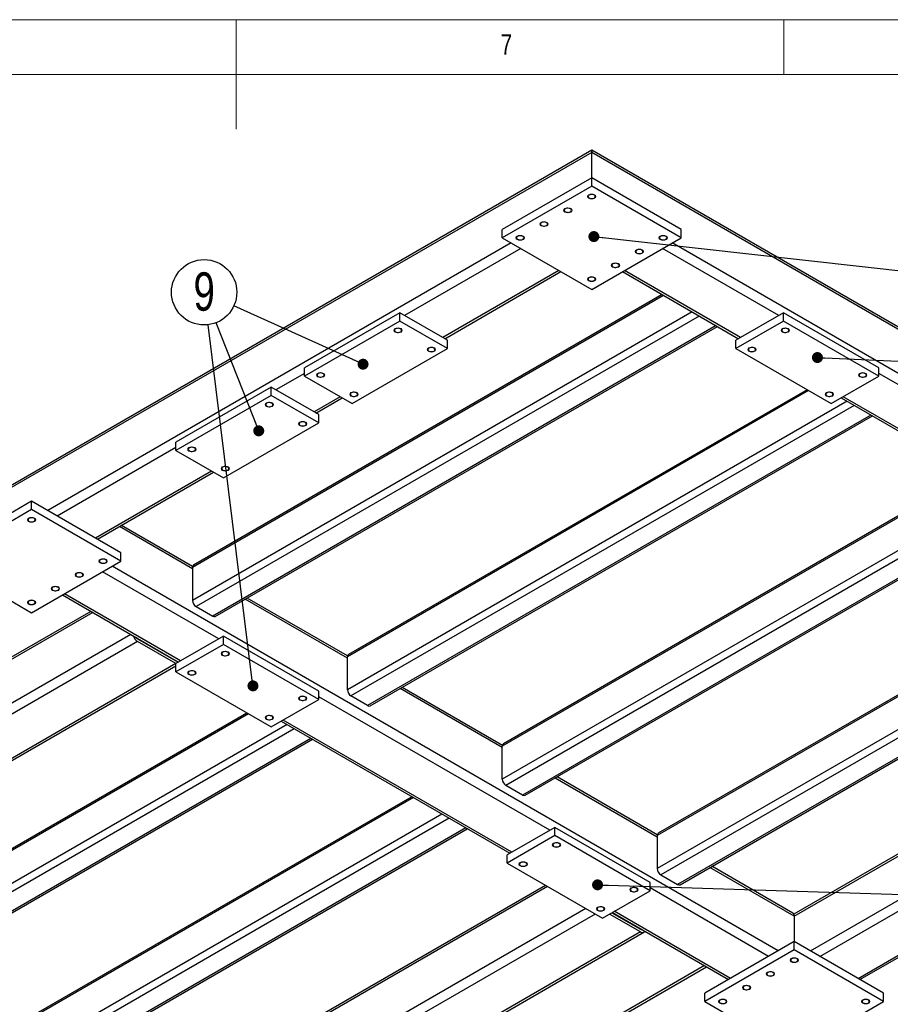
# Model space of a CAD drawing. Header units: millimetres. Extents: x 5 to 589, y 5 to 415.
# Tile 13 of 15: x 277 to 357, y 325 to 415. Entities that reach past the tile are written whole.
import ezdxf

# ---------------------------------------------------------------- set-up
doc = ezdxf.new("R2010")
doc.units = ezdxf.units.MM
doc.layers.add('NOTES', color=6, linetype='Continuous')
doc.layers.add('TRAIT-FINS', color=9, linetype='Continuous')
doc.layers.add('TRAIT-FORT', color=4, linetype='Continuous', lineweight=25)
doc.styles.add('SLDTEXTSTYLE0', font='TXT', dxfattribs={"width": 0.75})
doc.dimstyles.new('SLDDIMSTYLE5', dxfattribs={"dimtxt": 0.18, "dimasz": 1, "dimexe": 0, "dimexo": 0.0625, "dimgap": 0, "dimtad": 0, "dimtih": 1, "dimtoh": 1, "dimdec": 0, "dimrnd": 1e-09, "dimzin": 0, "dimdsep": 46, "dimtxsty": 'Standard', "dimblk1": 'DOT', "dimblk2": 'DOT', "dimsah": 1, "dimcen": 0.09, "dimadec": 0, "dimazin": 0, "dimtfac": 1, "dimtdec": 0, "dimtofl": 0, "dimtmove": 0, "dimatfit": 3, "dimldrblk": 'DOT', "dimfxl": 1, "dimfrac": 2, "dimtolj": 1, "dimtzin": 0, "dimarcsym": 0})

# ---------------------------------------------------------------- blocks, each defined once
blk = doc.blocks.new('_Dot')
at = {"color": 0, "linetype": 'ByBlock', "lineweight": -2}
blk.add_line((-0.5, 0), (-1, 0), dxfattribs=at)
at = {"color": 0, "linetype": 'ByBlock', "const_width": 0.5}
blk.add_lwpolyline([(-0.25, 0, 1), (0.25, 0, 1)], format="xyb", close=True, dxfattribs=at)
blk = doc.blocks.new('SW_NOTE_17')
at = {"layer": 'NOTES', "color": 0}
blk.add_circle((-1.093, 2.775), 2.983, dxfattribs=at)
at = {"layer": 'NOTES', "color": 0, "insert": (-1.089, 4.594), "char_height": 3.5, "attachment_point": 2, "style": 'SLDTEXTSTYLE0'}
blk.add_mtext('9', dxfattribs=at)

msp = doc.modelspace()

# ---------------------------------------------------------------- linework, layer by layer
at = {"lineweight": 18}
for p, q in [((589, 415), (5, 415)), ((297, 415), (297, 405)), ((347, 410), (347, 415)), ((584, 410), (10, 410))]:
    msp.add_line(p, q, dxfattribs=at)
at = {"layer": 'TRAIT-FINS', "lineweight": 18, "flags": 128}
for points in [[(329.1947, 398.6997), (329.1114, 398.7718), (329.0821, 398.8567), (329.1114, 398.9417), (329.1947, 399.0137), (329.3195, 399.0619), (329.4667, 399.0788), (329.6139, 399.0619), (329.7387, 399.0137), (329.822, 398.9417), (329.8513, 398.8567), (329.822, 398.7718), (329.7387, 398.6997), (329.6139, 398.6516), (329.4667, 398.6347), (329.3195, 398.6516), (329.1947, 398.6997)], [(327.019, 397.4437), (326.9357, 397.5157), (326.9064, 397.6007), (326.9357, 397.6857), (327.019, 397.7577), (327.1438, 397.8058), (327.291, 397.8227), (327.4382, 397.8058), (327.563, 397.7577), (327.6463, 397.6857), (327.6756, 397.6007), (327.6463, 397.5157), (327.563, 397.4437), (327.4382, 397.3956), (327.291, 397.3787), (327.1438, 397.3956), (327.019, 397.4437)], [(324.8433, 396.1877), (324.7599, 396.2597), (324.7307, 396.3447), (324.7599, 396.4297), (324.8433, 396.5017), (324.9681, 396.5498), (325.1153, 396.5667), (325.2625, 396.5498), (325.3872, 396.5017), (325.4706, 396.4297), (325.4999, 396.3447), (325.4706, 396.2597), (325.3872, 396.1877), (325.2625, 396.1396), (325.1153, 396.1227), (324.9681, 396.1396), (324.8433, 396.1877)], [(322.6676, 394.9317), (322.5842, 395.0037), (322.555, 395.0887), (322.5842, 395.1737), (322.6676, 395.2457), (322.7924, 395.2938), (322.9396, 395.3107), (323.0868, 395.2938), (323.2115, 395.2457), (323.2949, 395.1737), (323.3242, 395.0887), (323.2949, 395.0037), (323.2115, 394.9317), (323.0868, 394.8836), (322.9396, 394.8667), (322.7924, 394.8836), (322.6676, 394.9317)], [(335.7219, 394.9317), (335.6385, 395.0037), (335.6092, 395.0887), (335.6385, 395.1737), (335.7219, 395.2457), (335.8467, 395.2938), (335.9938, 395.3107), (336.141, 395.2938), (336.2658, 395.2457), (336.3492, 395.1737), (336.3785, 395.0887), (336.3492, 395.0037), (336.2658, 394.9317), (336.141, 394.8836), (335.9938, 394.8667), (335.8467, 394.8836), (335.7219, 394.9317)], [(333.5462, 393.6757), (333.4628, 393.7477), (333.4335, 393.8327), (333.4628, 393.9176), (333.5462, 393.9897), (333.6709, 394.0378), (333.8181, 394.0547), (333.9653, 394.0378), (334.0901, 393.9897), (334.1735, 393.9176), (334.2027, 393.8327), (334.1735, 393.7477), (334.0901, 393.6757), (333.9653, 393.6275), (333.8181, 393.6106), (333.6709, 393.6275), (333.5462, 393.6757)], [(331.3705, 392.4197), (331.2871, 392.4917), (331.2578, 392.5767), (331.2871, 392.6616), (331.3705, 392.7337), (331.4952, 392.7818), (331.6424, 392.7987), (331.7896, 392.7818), (331.9144, 392.7337), (331.9978, 392.6616), (332.027, 392.5767), (331.9978, 392.4917), (331.9144, 392.4197), (331.7896, 392.3715), (331.6424, 392.3546), (331.4952, 392.3715), (331.3705, 392.4197)], [(329.1947, 391.1636), (329.1114, 391.2357), (329.0821, 391.3207), (329.1114, 391.4056), (329.1947, 391.4777), (329.3195, 391.5258), (329.4667, 391.5427), (329.6139, 391.5258), (329.7387, 391.4777), (329.822, 391.4056), (329.8513, 391.3207), (329.822, 391.2357), (329.7387, 391.1636), (329.6139, 391.1155), (329.4667, 391.0986), (329.3195, 391.1155), (329.1947, 391.1636)], [(311.5171, 386.485), (311.4337, 386.557), (311.4044, 386.642), (311.4337, 386.727), (311.5171, 386.799), (311.6419, 386.8471), (311.789, 386.864), (311.9362, 386.8471), (312.061, 386.799), (312.1444, 386.727), (312.1737, 386.642), (312.1444, 386.557), (312.061, 386.485), (311.9362, 386.4369), (311.789, 386.42), (311.6419, 386.4369), (311.5171, 386.485)], [(346.8724, 386.485), (346.789, 386.557), (346.7598, 386.642), (346.789, 386.727), (346.8724, 386.799), (346.9972, 386.8471), (347.1444, 386.864), (347.2916, 386.8471), (347.4163, 386.799), (347.4997, 386.727), (347.529, 386.642), (347.4997, 386.557), (347.4163, 386.485), (347.2916, 386.4369), (347.1444, 386.42), (346.9972, 386.4369), (346.8724, 386.485)], [(314.5631, 384.7266), (314.4797, 384.7986), (314.4504, 384.8836), (314.4797, 384.9686), (314.5631, 385.0406), (314.6879, 385.0887), (314.835, 385.1056), (314.9822, 385.0887), (315.107, 385.0406), (315.1904, 384.9686), (315.2197, 384.8836), (315.1904, 384.7986), (315.107, 384.7266), (314.9822, 384.6785), (314.835, 384.6616), (314.6879, 384.6785), (314.5631, 384.7266)], [(343.8264, 384.7266), (343.743, 384.7986), (343.7138, 384.8836), (343.743, 384.9686), (343.8264, 385.0406), (343.9512, 385.0887), (344.0984, 385.1056), (344.2456, 385.0887), (344.3703, 385.0406), (344.4537, 384.9686), (344.483, 384.8836), (344.4537, 384.7986), (344.3703, 384.7266), (344.2456, 384.6785), (344.0984, 384.6616), (343.9512, 384.6785), (343.8264, 384.7266)], [(304.446, 382.403), (304.3626, 382.475), (304.3334, 382.56), (304.3626, 382.6449), (304.446, 382.717), (304.5708, 382.7651), (304.718, 382.782), (304.8652, 382.7651), (304.9899, 382.717), (305.0733, 382.6449), (305.1026, 382.56), (305.0733, 382.475), (304.9899, 382.403), (304.8652, 382.3548), (304.718, 382.3379), (304.5708, 382.3548), (304.446, 382.403)], [(353.9435, 382.403), (353.8601, 382.475), (353.8308, 382.56), (353.8601, 382.6449), (353.9435, 382.717), (354.0683, 382.7651), (354.2154, 382.782), (354.3626, 382.7651), (354.4874, 382.717), (354.5708, 382.6449), (354.6001, 382.56), (354.5708, 382.475), (354.4874, 382.403), (354.3626, 382.3548), (354.2154, 382.3379), (354.0683, 382.3548), (353.9435, 382.403)], [(307.492, 380.6445), (307.4086, 380.7166), (307.3794, 380.8015), (307.4086, 380.8865), (307.492, 380.9585), (307.6168, 381.0067), (307.764, 381.0236), (307.9112, 381.0067), (308.0359, 380.9585), (308.1193, 380.8865), (308.1486, 380.8015), (308.1193, 380.7166), (308.0359, 380.6445), (307.9112, 380.5964), (307.764, 380.5795), (307.6168, 380.5964), (307.492, 380.6445)], [(350.8975, 380.6445), (350.8141, 380.7166), (350.7848, 380.8015), (350.8141, 380.8865), (350.8975, 380.9585), (351.0223, 381.0067), (351.1694, 381.0236), (351.3166, 381.0067), (351.4414, 380.9585), (351.5248, 380.8865), (351.5541, 380.8015), (351.5248, 380.7166), (351.4414, 380.6445), (351.3166, 380.5964), (351.1694, 380.5795), (351.0223, 380.5964), (350.8975, 380.6445)], [(299.7682, 379.7025), (299.6848, 379.7746), (299.6556, 379.8595), (299.6848, 379.9445), (299.7682, 380.0165), (299.893, 380.0647), (300.0402, 380.0816), (300.1874, 380.0647), (300.3122, 380.0165), (300.3955, 379.9445), (300.4248, 379.8595), (300.3955, 379.7746), (300.3122, 379.7025), (300.1874, 379.6544), (300.0402, 379.6375), (299.893, 379.6544), (299.7682, 379.7025)], [(302.8142, 377.9441), (302.7308, 378.0162), (302.7016, 378.1011), (302.7308, 378.1861), (302.8142, 378.2581), (302.939, 378.3063), (303.0862, 378.3232), (303.2334, 378.3063), (303.3582, 378.2581), (303.4415, 378.1861), (303.4708, 378.1011), (303.4415, 378.0162), (303.3582, 377.9441), (303.2334, 377.896), (303.0862, 377.8791), (302.939, 377.896), (302.8142, 377.9441)], [(292.6972, 375.6205), (292.6138, 375.6925), (292.5845, 375.7775), (292.6138, 375.8625), (292.6972, 375.9345), (292.8219, 375.9826), (292.9691, 375.9995), (293.1163, 375.9826), (293.2411, 375.9345), (293.3245, 375.8625), (293.3537, 375.7775), (293.3245, 375.6925), (293.2411, 375.6205), (293.1163, 375.5724), (292.9691, 375.5555), (292.8219, 375.5724), (292.6972, 375.6205)], [(295.7432, 373.8621), (295.6598, 373.9341), (295.6305, 374.0191), (295.6598, 374.104), (295.7432, 374.1761), (295.8679, 374.2242), (296.0151, 374.2411), (296.1623, 374.2242), (296.2871, 374.1761), (296.3705, 374.104), (296.3997, 374.0191), (296.3705, 373.9341), (296.2871, 373.8621), (296.1623, 373.8139), (296.0151, 373.797), (295.8679, 373.8139), (295.7432, 373.8621)], [(278.0655, 369.1834), (277.9821, 369.2555), (277.9528, 369.3404), (277.9821, 369.4254), (278.0655, 369.4974), (278.1903, 369.5456), (278.3374, 369.5625), (278.4846, 369.5456), (278.6094, 369.4974), (278.6928, 369.4254), (278.7221, 369.3404), (278.6928, 369.2555), (278.6094, 369.1834), (278.4846, 369.1353), (278.3374, 369.1184), (278.1903, 369.1353), (278.0655, 369.1834)], [(284.5926, 365.4154), (284.5092, 365.4874), (284.48, 365.5724), (284.5092, 365.6574), (284.5926, 365.7294), (284.7174, 365.7775), (284.8646, 365.7944), (285.0118, 365.7775), (285.1366, 365.7294), (285.2199, 365.6574), (285.2492, 365.5724), (285.2199, 365.4874), (285.1366, 365.4154), (285.0118, 365.3673), (284.8646, 365.3504), (284.7174, 365.3673), (284.5926, 365.4154)], [(282.4169, 364.1594), (282.3335, 364.2314), (282.3043, 364.3164), (282.3335, 364.4014), (282.4169, 364.4734), (282.5417, 364.5215), (282.6889, 364.5384), (282.8361, 364.5215), (282.9608, 364.4734), (283.0442, 364.4014), (283.0735, 364.3164), (283.0442, 364.2314), (282.9608, 364.1594), (282.8361, 364.1112), (282.6889, 364.0943), (282.5417, 364.1112), (282.4169, 364.1594)], [(280.2412, 362.9034), (280.1578, 362.9754), (280.1285, 363.0604), (280.1578, 363.1453), (280.2412, 363.2174), (280.366, 363.2655), (280.5132, 363.2824), (280.6603, 363.2655), (280.7851, 363.2174), (280.8685, 363.1453), (280.8978, 363.0604), (280.8685, 362.9754), (280.7851, 362.9034), (280.6603, 362.8552), (280.5132, 362.8383), (280.366, 362.8552), (280.2412, 362.9034)], [(278.0655, 361.6474), (277.9821, 361.7194), (277.9528, 361.8044), (277.9821, 361.8893), (278.0655, 361.9614), (278.1903, 362.0095), (278.3374, 362.0264), (278.4846, 362.0095), (278.6094, 361.9614), (278.6928, 361.8893), (278.7221, 361.8044), (278.6928, 361.7194), (278.6094, 361.6474), (278.4846, 361.5992), (278.3374, 361.5823), (278.1903, 361.5992), (278.0655, 361.6474)], [(295.7432, 356.9687), (295.6598, 357.0407), (295.6305, 357.1257), (295.6598, 357.2107), (295.7432, 357.2827), (295.8679, 357.3308), (296.0151, 357.3477), (296.1623, 357.3308), (296.2871, 357.2827), (296.3705, 357.2107), (296.3997, 357.1257), (296.3705, 357.0407), (296.2871, 356.9687), (296.1623, 356.9206), (296.0151, 356.9037), (295.8679, 356.9206), (295.7432, 356.9687)], [(292.6972, 355.2103), (292.6138, 355.2823), (292.5845, 355.3673), (292.6138, 355.4523), (292.6972, 355.5243), (292.8219, 355.5724), (292.9691, 355.5893), (293.1163, 355.5724), (293.2411, 355.5243), (293.3245, 355.4523), (293.3537, 355.3673), (293.3245, 355.2823), (293.2411, 355.2103), (293.1163, 355.1622), (292.9691, 355.1453), (292.8219, 355.1622), (292.6972, 355.2103)], [(302.8142, 352.8867), (302.7308, 352.9587), (302.7016, 353.0437), (302.7308, 353.1286), (302.8142, 353.2007), (302.939, 353.2488), (303.0862, 353.2657), (303.2334, 353.2488), (303.3582, 353.2007), (303.4415, 353.1286), (303.4708, 353.0437), (303.4415, 352.9587), (303.3582, 352.8867), (303.2334, 352.8385), (303.0862, 352.8216), (302.939, 352.8385), (302.8142, 352.8867)], [(299.7682, 351.1283), (299.6848, 351.2003), (299.6556, 351.2853), (299.6848, 351.3702), (299.7682, 351.4423), (299.893, 351.4904), (300.0402, 351.5073), (300.1874, 351.4904), (300.3122, 351.4423), (300.3955, 351.3702), (300.4248, 351.2853), (300.3955, 351.2003), (300.3122, 351.1283), (300.1874, 351.0801), (300.0402, 351.0632), (299.893, 351.0801), (299.7682, 351.1283)], [(325.9856, 339.5101), (325.9022, 339.5822), (325.8729, 339.6671), (325.9022, 339.7521), (325.9856, 339.8241), (326.1103, 339.8723), (326.2575, 339.8892), (326.4047, 339.8723), (326.5295, 339.8241), (326.6129, 339.7521), (326.6421, 339.6671), (326.6129, 339.5822), (326.5295, 339.5101), (326.4047, 339.462), (326.2575, 339.4451), (326.1103, 339.462), (325.9856, 339.5101)], [(322.9396, 337.7517), (322.8562, 337.8238), (322.8269, 337.9087), (322.8562, 337.9937), (322.9396, 338.0657), (323.0643, 338.1139), (323.2115, 338.1308), (323.3587, 338.1139), (323.4835, 338.0657), (323.5669, 337.9937), (323.5961, 337.9087), (323.5669, 337.8238), (323.4835, 337.7517), (323.3587, 337.7036), (323.2115, 337.6867), (323.0643, 337.7036), (322.9396, 337.7517)], [(333.0566, 335.4281), (332.9733, 335.5001), (332.944, 335.5851), (332.9733, 335.6701), (333.0566, 335.7421), (333.1814, 335.7902), (333.3286, 335.8071), (333.4758, 335.7902), (333.6006, 335.7421), (333.6839, 335.6701), (333.7132, 335.5851), (333.6839, 335.5001), (333.6006, 335.4281), (333.4758, 335.38), (333.3286, 335.3631), (333.1814, 335.38), (333.0566, 335.4281)], [(330.0106, 333.6697), (329.9273, 333.7417), (329.898, 333.8267), (329.9273, 333.9116), (330.0106, 333.9837), (330.1354, 334.0318), (330.2826, 334.0487), (330.4298, 334.0318), (330.5546, 333.9837), (330.6379, 333.9116), (330.6672, 333.8267), (330.6379, 333.7417), (330.5546, 333.6697), (330.4298, 333.6215), (330.2826, 333.6046), (330.1354, 333.6215), (330.0106, 333.6697)], [(347.6883, 328.991), (347.6049, 329.0631), (347.5757, 329.148), (347.6049, 329.233), (347.6883, 329.305), (347.8131, 329.3532), (347.9603, 329.3701), (348.1075, 329.3532), (348.2322, 329.305), (348.3156, 329.233), (348.3449, 329.148), (348.3156, 329.0631), (348.2322, 328.991), (348.1075, 328.9429), (347.9603, 328.926), (347.8131, 328.9429), (347.6883, 328.991)], [(345.5126, 327.735), (345.4292, 327.8071), (345.3999, 327.892), (345.4292, 327.977), (345.5126, 328.049), (345.6374, 328.0972), (345.7846, 328.1141), (345.9317, 328.0972), (346.0565, 328.049), (346.1399, 327.977), (346.1692, 327.892), (346.1399, 327.8071), (346.0565, 327.735), (345.9317, 327.6869), (345.7846, 327.67), (345.6374, 327.6869), (345.5126, 327.735)], [(343.3369, 326.479), (343.2535, 326.551), (343.2242, 326.636), (343.2535, 326.721), (343.3369, 326.793), (343.4617, 326.8411), (343.6088, 326.858), (343.756, 326.8411), (343.8808, 326.793), (343.9642, 326.721), (343.9935, 326.636), (343.9642, 326.551), (343.8808, 326.479), (343.756, 326.4309), (343.6088, 326.414), (343.4617, 326.4309), (343.3369, 326.479)], [(341.1612, 325.223), (341.0778, 325.295), (341.0485, 325.38), (341.0778, 325.465), (341.1612, 325.537), (341.2859, 325.5851), (341.4331, 325.602), (341.5803, 325.5851), (341.7051, 325.537), (341.7885, 325.465), (341.8177, 325.38), (341.7885, 325.295), (341.7051, 325.223), (341.5803, 325.1749), (341.4331, 325.158), (341.2859, 325.1749), (341.1612, 325.223)], [(354.2154, 325.223), (354.1321, 325.295), (354.1028, 325.38), (354.1321, 325.465), (354.2154, 325.537), (354.3402, 325.5851), (354.4874, 325.602), (354.6346, 325.5851), (354.7594, 325.537), (354.8427, 325.465), (354.872, 325.38), (354.8427, 325.295), (354.7594, 325.223), (354.6346, 325.1749), (354.4874, 325.158), (354.3402, 325.1749), (354.2154, 325.223)]]:
    msp.add_lwpolyline(points, dxfattribs=at)
at = {"layer": 'TRAIT-FORT', "lineweight": 25}
for p, q in [((329.4667, 402.8768), (217.4175, 338.1922)), ((329.4667, 403.085), (217.6724, 338.5475)), ((403.186, 360.5277), (329.4667, 403.085)), ((329.4667, 402.8768), (329.4667, 403.085)), ((329.4667, 403.085), (329.4667, 402.8768)), ((403.441, 360.1724), (329.4667, 402.8768)), ((329.4667, 400.5525), (329.4667, 402.8768)), ((329.4667, 400.5525), (321.3078, 395.8424)), ((329.4667, 399.7987), (329.4667, 400.5525)), ((337.6256, 395.8424), (329.4667, 400.5525)), ((329.4667, 399.7987), (321.3078, 395.0887)), ((337.6256, 395.0887), (329.4667, 399.7987)), ((321.3078, 395.0887), (321.3078, 395.8424)), ((337.6256, 395.0887), (337.6256, 395.8424)), ((322.1235, 394.6178), (279.806, 370.1884)), ((321.3078, 395.0887), (329.4667, 390.3786)), ((329.4667, 390.3786), (337.6256, 395.0887)), ((397.621, 359.5123), (336.8099, 394.6178)), ((322.9939, 394.1153), (312.3874, 387.9923)), ((346.5461, 387.9923), (335.9396, 394.1153)), ((326.475, 392.1057), (315.8685, 385.9827)), ((316.0487, 385.8787), (326.6552, 392.0017)), ((332.2782, 392.0017), (342.8847, 385.8787)), ((343.0649, 385.9827), (332.4584, 392.1057)), ((336.0305, 389.8355), (293.0235, 365.0081)), ((335.8953, 389.9136), (293.1191, 365.2194)), ((338.6418, 388.328), (293.0235, 361.9931)), ((339.2946, 387.9512), (293.3499, 361.4279)), ((311.9522, 388.2435), (303.2494, 383.2195)), ((311.9522, 387.4898), (303.2494, 382.4658)), ((311.9522, 387.4898), (311.9522, 388.2435)), ((316.3036, 385.7315), (311.9522, 388.2435)), ((316.3036, 384.9778), (311.9522, 387.4898)), ((346.9812, 388.2435), (342.6298, 385.7315)), ((346.9812, 387.4898), (342.6298, 384.9778)), ((346.9812, 387.4898), (346.9812, 388.2435)), ((355.6841, 383.2195), (346.9812, 388.2435)), ((355.6841, 382.4658), (346.9812, 387.4898)), ((340.8176, 387.072), (294.8729, 360.5487)), ((295.1036, 360.5258), (340.9528, 386.994)), ((316.3036, 384.9778), (316.3036, 385.7315)), ((342.6298, 384.9778), (342.6298, 385.7315)), ((307.6008, 379.9537), (316.3036, 384.9778)), ((342.6298, 384.9778), (351.3326, 379.9537)), ((303.2494, 382.4658), (303.2494, 383.2195)), ((355.6841, 382.4658), (355.6841, 383.2195)), ((303.2494, 382.7171), (300.6385, 381.2099)), ((303.2494, 382.4658), (307.6008, 379.9537)), ((351.3326, 379.9537), (355.6841, 382.4658)), ((376.7885, 370.5338), (355.6841, 382.7171)), ((300.2034, 381.4611), (291.5005, 376.437)), ((300.2034, 380.7073), (300.2034, 381.4611)), ((304.5548, 378.9491), (300.2034, 381.4611)), ((349.2649, 381.1474), (307.1656, 356.844)), ((349.1297, 381.2254), (307.2613, 357.0553)), ((300.2034, 380.7073), (291.5005, 375.6833)), ((304.5548, 378.1953), (300.2034, 380.7073)), ((306.5128, 380.5818), (304.1196, 379.2003)), ((304.2999, 379.0962), (306.693, 380.4778)), ((352.2404, 380.4778), (373.1271, 368.4201)), ((373.3073, 368.5241), (352.4206, 380.5818)), ((352.784, 380.164), (307.1656, 353.8291)), ((353.4367, 379.7871), (307.492, 353.2638)), ((304.5548, 378.1953), (304.5548, 378.9491)), ((354.9597, 378.9079), (309.015, 352.3846)), ((309.2458, 352.3617), (355.0949, 378.8299)), ((295.8519, 373.1713), (304.5548, 378.1953)), ((291.5005, 375.9346), (280.6763, 369.686)), ((291.5005, 375.6833), (291.5005, 376.437)), ((291.5005, 375.6833), (295.8519, 373.1713)), ((294.764, 373.7993), (284.1575, 367.6763)), ((284.3377, 367.5723), (294.9442, 373.6953)), ((364.3148, 373.5073), (321.3078, 348.6799)), ((364.1796, 373.5854), (321.4034, 348.8912)), ((366.9261, 371.9999), (321.3078, 345.665)), ((367.5789, 371.623), (321.6341, 345.0997)), ((278.3374, 371.0362), (270.1785, 366.3261)), ((278.3374, 370.2824), (278.3374, 371.0362)), ((286.4964, 366.3261), (278.3374, 371.0362)), ((369.1019, 370.7438), (323.1571, 344.2205)), ((323.3879, 344.1977), (369.237, 370.6658)), ((278.3374, 370.2824), (270.1785, 365.5724)), ((286.4964, 365.5724), (278.3374, 370.2824)), ((293.0235, 364.8824), (286.3509, 368.7345)), ((293.0314, 365.086), (286.5312, 368.8386)), ((286.4964, 365.5724), (286.4964, 366.3261)), ((270.1785, 365.5724), (278.3374, 360.8623)), ((278.3374, 360.8623), (286.4964, 365.5724)), ((346.4917, 329.996), (285.6807, 365.1015)), ((293.0235, 365.0081), (293.0235, 361.9931)), ((295.4168, 358.476), (284.8103, 364.599)), ((377.5492, 364.8192), (335.4499, 340.5158)), ((377.414, 364.8973), (335.5455, 340.7271)), ((380.1605, 363.3118), (335.4499, 337.5009)), ((281.1489, 362.4854), (291.7554, 356.3624)), ((291.9357, 356.4664), (281.3292, 362.5894)), ((380.8133, 362.9349), (335.7763, 336.9356)), ((383.244, 362.5798), (337.2993, 336.0564)), ((337.53, 336.0336), (383.3792, 362.5017)), ((293.3499, 361.4279), (294.8729, 360.5487)), ((307.1656, 356.7184), (297.8369, 362.1037)), ((307.1736, 356.922), (298.0172, 362.2078)), ((283.9222, 360.8844), (247.8775, 340.0762)), ((283.7419, 360.9885), (248.0049, 340.3579)), ((287.4039, 358.8745), (249.346, 336.9041)), ((295.8519, 358.7272), (291.5005, 356.2152)), ((295.8519, 357.9735), (295.8519, 358.7272)), ((304.5548, 353.7032), (295.8519, 358.7272)), ((288.0194, 358.2248), (270.1785, 347.9255)), ((288.0561, 358.498), (288.0188, 358.4764)), ((288.0194, 358.4761), (291.5005, 356.4665)), ((291.5005, 356.2152), (288.0194, 358.2248)), ((295.8519, 357.9735), (291.5005, 355.4615)), ((304.5548, 352.9495), (295.8519, 357.9735)), ((390.8958, 358.1625), (347.9212, 333.3537)), ((347.9603, 333.1681), (391.0761, 358.0584)), ((307.1656, 353.8291), (307.1656, 356.844)), ((291.5005, 356.2152), (273.6597, 345.9159)), ((273.8399, 345.8119), (291.5005, 356.0071)), ((291.5378, 356.488), (291.5005, 356.4665)), ((291.5005, 355.4615), (291.5005, 356.2152)), ((291.5005, 355.4615), (300.2034, 350.4374)), ((349.4288, 329.996), (391.7463, 354.4254)), ((304.5548, 352.9495), (304.5548, 353.7032)), ((309.015, 352.3846), (307.492, 353.2638)), ((321.3078, 348.5543), (311.9791, 353.9396)), ((321.3157, 348.7579), (312.1593, 354.0437)), ((300.2034, 350.4374), (304.5548, 352.9495)), ((325.6592, 341.0175), (304.5548, 353.2008)), ((298.1357, 351.6311), (263.1075, 331.4097)), ((298.0005, 351.7092), (263.2031, 331.621)), ((301.6547, 350.6477), (263.1075, 328.3948)), ((301.1111, 350.9615), (321.9978, 338.9038)), ((322.1781, 339.0079), (301.2913, 351.0655)), ((302.3075, 350.2708), (263.4338, 327.8295)), ((303.8305, 349.3916), (264.9568, 326.9503)), ((265.1876, 326.9275), (303.9656, 349.3136)), ((321.3078, 345.665), (321.3078, 348.6799)), ((335.4499, 340.3902), (326.1212, 345.7756)), ((335.4578, 340.5938), (326.3015, 345.8796)), ((323.1571, 344.2205), (321.6341, 345.0997)), ((313.1856, 343.991), (277.2496, 323.2457)), ((313.0503, 344.0691), (277.3452, 323.457)), ((315.7968, 342.4836), (277.2496, 320.2307)), ((316.4496, 342.1067), (277.5759, 319.6655)), ((317.9726, 341.2275), (279.0989, 318.7863)), ((279.3297, 318.7634), (318.1078, 341.1495)), ((326.0944, 341.2687), (321.7429, 338.7567)), ((326.0944, 340.5149), (326.0944, 341.2687)), ((334.7972, 336.2446), (326.0944, 341.2687)), ((326.0944, 340.5149), (321.7429, 338.0029)), ((334.7972, 335.4909), (326.0944, 340.5149)), ((335.4499, 340.5158), (335.4499, 337.5009)), ((321.7429, 338.0029), (321.7429, 338.7567)), ((321.7429, 338.0029), (330.4458, 332.9789)), ((347.9603, 333.1681), (340.2633, 337.6115)), ((347.8328, 333.4499), (340.4436, 337.7156)), ((334.7972, 335.4909), (334.7972, 336.2446)), ((335.7763, 336.9356), (337.2993, 336.0564)), ((325.4409, 335.8681), (290.3039, 315.584)), ((325.2606, 335.9722), (290.4313, 315.8657)), ((330.4458, 332.9789), (334.7972, 335.4909)), ((345.6214, 329.4936), (334.7972, 335.7422)), ((350.2992, 329.4936), (361.1233, 335.7422)), ((328.9226, 333.8582), (291.7724, 312.4118)), ((331.3162, 333.4814), (333.9269, 331.9742)), ((331.3535, 333.5029), (341.96, 327.3799)), ((342.1402, 327.4839), (331.5337, 333.6069)), ((353.7803, 327.4839), (364.3868, 333.6069)), ((353.9605, 327.3799), (364.567, 333.5029)), ((329.793, 333.3557), (312.6049, 323.4333)), ((333.9269, 331.723), (331.0986, 333.3557)), ((347.9603, 333.1681), (347.9603, 330.8438)), ((333.9269, 331.723), (316.0861, 321.4237)), ((316.2663, 321.3196), (334.2346, 331.6925)), ((333.9642, 331.9958), (333.9269, 331.9742)), ((347.9603, 330.8438), (339.8013, 326.1337)), ((347.9603, 330.09), (347.9603, 330.8438)), ((356.1192, 326.1337), (347.9603, 330.8438)), ((347.9603, 330.09), (339.8013, 325.38)), ((356.1192, 325.38), (347.9603, 330.09)), ((339.7666, 328.6462), (303.863, 307.9195)), ((303.9021, 307.7339), (339.9468, 328.5421)), ((339.8013, 325.38), (339.8013, 326.1337)), ((339.8013, 325.38), (347.9603, 320.6699)), ((347.9603, 320.6699), (356.1192, 325.38)), ((356.1192, 325.38), (356.1192, 326.1337))]:
    msp.add_line(p, q, dxfattribs=at)
at = {"layer": 'TRAIT-FORT', "lineweight": 25, "flags": 128}
for points in [[(329.2355, 398.7233), (329.3139, 398.6899), (329.4059, 398.6713), (329.5033, 398.6692), (329.5974, 398.6837), (329.68, 398.7137), (329.7435, 398.7563), (329.7825, 398.8079), (329.7934, 398.8638), (329.7753, 398.9191), (329.7297, 398.9688), (329.6608, 399.0086), (329.5747, 399.0349), (329.4789, 399.0453), (329.3821, 399.039), (329.2928, 399.0165), (329.2189, 398.9798), (329.1671, 398.9322), (329.1418, 398.8779), (329.1455, 398.8216), (329.1777, 398.7685), (329.2355, 398.7233)], [(327.0598, 397.4673), (327.1382, 397.4339), (327.2302, 397.4153), (327.3276, 397.4132), (327.4217, 397.4277), (327.5042, 397.4577), (327.5678, 397.5003), (327.6068, 397.5519), (327.6177, 397.6078), (327.5996, 397.663), (327.554, 397.7128), (327.4851, 397.7526), (327.399, 397.7789), (327.3032, 397.7893), (327.2064, 397.783), (327.1171, 397.7605), (327.0432, 397.7238), (326.9913, 397.6762), (326.9661, 397.6218), (326.9698, 397.5656), (327.002, 397.5125), (327.0598, 397.4673)], [(324.8841, 396.2112), (324.9625, 396.1778), (325.0545, 396.1593), (325.1519, 396.1572), (325.246, 396.1717), (325.3285, 396.2016), (325.3921, 396.2443), (325.4311, 396.2959), (325.442, 396.3518), (325.4239, 396.407), (325.3783, 396.4568), (325.3094, 396.4966), (325.2233, 396.5228), (325.1275, 396.5333), (325.0307, 396.527), (324.9413, 396.5045), (324.8675, 396.4678), (324.8156, 396.4202), (324.7904, 396.3658), (324.7941, 396.3096), (324.8262, 396.2565), (324.8841, 396.2112)], [(322.7084, 394.9552), (322.7868, 394.9218), (322.8788, 394.9032), (322.9762, 394.9011), (323.0703, 394.9157), (323.1528, 394.9456), (323.2164, 394.9883), (323.2554, 395.0398), (323.2663, 395.0957), (323.2481, 395.151), (323.2026, 395.2008), (323.1337, 395.2405), (323.0475, 395.2668), (322.9518, 395.2773), (322.855, 395.271), (322.7656, 395.2485), (322.6918, 395.2118), (322.6399, 395.1642), (322.6147, 395.1098), (322.6183, 395.0536), (322.6505, 395.0005), (322.7084, 394.9552)], [(335.7627, 394.9552), (335.8411, 394.9218), (335.9331, 394.9032), (336.0305, 394.9011), (336.1246, 394.9157), (336.2071, 394.9456), (336.2707, 394.9883), (336.3096, 395.0398), (336.3205, 395.0957), (336.3024, 395.151), (336.2569, 395.2008), (336.188, 395.2405), (336.1018, 395.2668), (336.0061, 395.2773), (335.9092, 395.271), (335.8199, 395.2485), (335.746, 395.2118), (335.6942, 395.1642), (335.669, 395.1098), (335.6726, 395.0536), (335.7048, 395.0005), (335.7627, 394.9552)], [(333.587, 393.6992), (333.6654, 393.6658), (333.7574, 393.6472), (333.8547, 393.6451), (333.9489, 393.6597), (334.0314, 393.6896), (334.0949, 393.7323), (334.1339, 393.7838), (334.1448, 393.8397), (334.1267, 393.895), (334.0812, 393.9447), (334.0123, 393.9845), (333.9261, 394.0108), (333.8304, 394.0213), (333.7335, 394.015), (333.6442, 393.9925), (333.5703, 393.9558), (333.5185, 393.9081), (333.4933, 393.8538), (333.4969, 393.7976), (333.5291, 393.7445), (333.587, 393.6992)], [(331.4113, 392.4432), (331.4897, 392.4098), (331.5816, 392.3912), (331.679, 392.3891), (331.7732, 392.4037), (331.8557, 392.4336), (331.9192, 392.4763), (331.9582, 392.5278), (331.9691, 392.5837), (331.951, 392.639), (331.9055, 392.6887), (331.8366, 392.7285), (331.7504, 392.7548), (331.6546, 392.7653), (331.5578, 392.759), (331.4685, 392.7365), (331.3946, 392.6998), (331.3428, 392.6521), (331.3176, 392.5978), (331.3212, 392.5416), (331.3534, 392.4885), (331.4113, 392.4432)], [(329.2355, 391.1872), (329.3139, 391.1538), (329.4059, 391.1352), (329.5033, 391.1331), (329.5974, 391.1477), (329.68, 391.1776), (329.7435, 391.2202), (329.7825, 391.2718), (329.7934, 391.3277), (329.7753, 391.383), (329.7297, 391.4327), (329.6608, 391.4725), (329.5747, 391.4988), (329.4789, 391.5092), (329.3821, 391.5029), (329.2928, 391.4805), (329.2189, 391.4438), (329.1671, 391.3961), (329.1418, 391.3418), (329.1455, 391.2856), (329.1777, 391.2325), (329.2355, 391.1872)], [(311.5579, 386.5086), (311.6363, 386.4751), (311.7283, 386.4566), (311.8256, 386.4545), (311.9198, 386.469), (312.0023, 386.499), (312.0659, 386.5416), (312.1048, 386.5932), (312.1157, 386.6491), (312.0976, 386.7043), (312.0521, 386.7541), (311.9832, 386.7939), (311.897, 386.8201), (311.8013, 386.8306), (311.7044, 386.8243), (311.6151, 386.8018), (311.5412, 386.7651), (311.4894, 386.7175), (311.4642, 386.6631), (311.4678, 386.6069), (311.5, 386.5538), (311.5579, 386.5086)], [(346.9132, 386.5086), (346.9916, 386.4751), (347.0836, 386.4566), (347.181, 386.4545), (347.2751, 386.469), (347.3576, 386.499), (347.4212, 386.5416), (347.4602, 386.5932), (347.4711, 386.6491), (347.453, 386.7043), (347.4074, 386.7541), (347.3385, 386.7939), (347.2524, 386.8201), (347.1566, 386.8306), (347.0598, 386.8243), (346.9704, 386.8018), (346.8966, 386.7651), (346.8447, 386.7175), (346.8195, 386.6631), (346.8232, 386.6069), (346.8553, 386.5538), (346.9132, 386.5086)], [(314.6039, 384.7501), (314.6823, 384.7167), (314.7743, 384.6981), (314.8716, 384.696), (314.9658, 384.7106), (315.0483, 384.7405), (315.1119, 384.7832), (315.1508, 384.8347), (315.1617, 384.8906), (315.1436, 384.9459), (315.0981, 384.9957), (315.0292, 385.0354), (314.943, 385.0617), (314.8473, 385.0722), (314.7504, 385.0659), (314.6611, 385.0434), (314.5872, 385.0067), (314.5354, 384.9591), (314.5102, 384.9047), (314.5138, 384.8485), (314.546, 384.7954), (314.6039, 384.7501)], [(343.8672, 384.7501), (343.9456, 384.7167), (344.0376, 384.6981), (344.135, 384.696), (344.2291, 384.7106), (344.3116, 384.7405), (344.3752, 384.7832), (344.4142, 384.8347), (344.4251, 384.8906), (344.407, 384.9459), (344.3614, 384.9957), (344.2925, 385.0354), (344.2064, 385.0617), (344.1106, 385.0722), (344.0138, 385.0659), (343.9244, 385.0434), (343.8506, 385.0067), (343.7987, 384.9591), (343.7735, 384.9047), (343.7772, 384.8485), (343.8093, 384.7954), (343.8672, 384.7501)], [(304.4868, 382.4265), (304.5652, 382.3931), (304.6572, 382.3745), (304.7546, 382.3724), (304.8487, 382.387), (304.9312, 382.4169), (304.9948, 382.4596), (305.0338, 382.5111), (305.0447, 382.567), (305.0265, 382.6223), (304.981, 382.672), (304.9121, 382.7118), (304.8259, 382.7381), (304.7302, 382.7486), (304.6334, 382.7423), (304.544, 382.7198), (304.4702, 382.6831), (304.4183, 382.6354), (304.3931, 382.5811), (304.3967, 382.5249), (304.4289, 382.4718), (304.4868, 382.4265)], [(353.9843, 382.4265), (354.0627, 382.3931), (354.1547, 382.3745), (354.252, 382.3724), (354.3462, 382.387), (354.4287, 382.4169), (354.4923, 382.4596), (354.5312, 382.5111), (354.5421, 382.567), (354.524, 382.6223), (354.4785, 382.672), (354.4096, 382.7118), (354.3234, 382.7381), (354.2277, 382.7486), (354.1308, 382.7423), (354.0415, 382.7198), (353.9676, 382.6831), (353.9158, 382.6354), (353.8906, 382.5811), (353.8942, 382.5249), (353.9264, 382.4718), (353.9843, 382.4265)], [(307.5328, 380.6681), (307.6112, 380.6347), (307.7032, 380.6161), (307.8006, 380.614), (307.8947, 380.6286), (307.9772, 380.6585), (308.0408, 380.7011), (308.0798, 380.7527), (308.0907, 380.8086), (308.0725, 380.8639), (308.027, 380.9136), (307.9581, 380.9534), (307.8719, 380.9797), (307.7762, 380.9901), (307.6794, 380.9838), (307.59, 380.9613), (307.5162, 380.9247), (307.4643, 380.877), (307.4391, 380.8227), (307.4427, 380.7665), (307.4749, 380.7134), (307.5328, 380.6681)], [(350.9383, 380.6681), (351.0167, 380.6347), (351.1087, 380.6161), (351.2061, 380.614), (351.3002, 380.6286), (351.3827, 380.6585), (351.4463, 380.7011), (351.4852, 380.7527), (351.4961, 380.8086), (351.478, 380.8639), (351.4325, 380.9136), (351.3636, 380.9534), (351.2774, 380.9797), (351.1817, 380.9901), (351.0848, 380.9838), (350.9955, 380.9613), (350.9216, 380.9247), (350.8698, 380.877), (350.8446, 380.8227), (350.8482, 380.7665), (350.8804, 380.7134), (350.9383, 380.6681)], [(299.809, 379.7261), (299.8874, 379.6927), (299.9794, 379.6741), (300.0768, 379.672), (300.1709, 379.6866), (300.2534, 379.7165), (300.317, 379.7591), (300.356, 379.8107), (300.3669, 379.8666), (300.3488, 379.9219), (300.3032, 379.9716), (300.2343, 380.0114), (300.1482, 380.0377), (300.0524, 380.0481), (299.9556, 380.0418), (299.8663, 380.0193), (299.7924, 379.9826), (299.7405, 379.935), (299.7153, 379.8807), (299.719, 379.8244), (299.7511, 379.7713), (299.809, 379.7261)], [(302.855, 377.9677), (302.9334, 377.9343), (303.0254, 377.9157), (303.1228, 377.9136), (303.2169, 377.9281), (303.2994, 377.9581), (303.363, 378.0007), (303.402, 378.0523), (303.4129, 378.1082), (303.3948, 378.1635), (303.3492, 378.2132), (303.2803, 378.253), (303.1942, 378.2793), (303.0984, 378.2897), (303.0016, 378.2834), (302.9123, 378.2609), (302.8384, 378.2242), (302.7865, 378.1766), (302.7613, 378.1223), (302.765, 378.066), (302.7971, 378.0129), (302.855, 377.9677)], [(292.738, 375.644), (292.8164, 375.6106), (292.9083, 375.5921), (293.0057, 375.59), (293.0999, 375.6045), (293.1824, 375.6344), (293.2459, 375.6771), (293.2849, 375.7286), (293.2958, 375.7846), (293.2777, 375.8398), (293.2322, 375.8896), (293.1633, 375.9293), (293.0771, 375.9556), (292.9813, 375.9661), (292.8845, 375.9598), (292.7952, 375.9373), (292.7213, 375.9006), (292.6695, 375.853), (292.6443, 375.7986), (292.6479, 375.7424), (292.6801, 375.6893), (292.738, 375.644)], [(295.7839, 373.8856), (295.8624, 373.8522), (295.9543, 373.8336), (296.0517, 373.8315), (296.1459, 373.8461), (296.2284, 373.876), (296.2919, 373.9187), (296.3309, 373.9702), (296.3418, 374.0261), (296.3237, 374.0814), (296.2782, 374.1311), (296.2093, 374.1709), (296.1231, 374.1972), (296.0273, 374.2077), (295.9305, 374.2014), (295.8412, 374.1789), (295.7673, 374.1422), (295.7155, 374.0945), (295.6903, 374.0402), (295.6939, 373.984), (295.7261, 373.9309), (295.7839, 373.8856)], [(278.1063, 369.207), (278.1847, 369.1736), (278.2767, 369.155), (278.3741, 369.1529), (278.4682, 369.1675), (278.5507, 369.1974), (278.6143, 369.24), (278.6532, 369.2916), (278.6641, 369.3475), (278.646, 369.4028), (278.6005, 369.4525), (278.5316, 369.4923), (278.4454, 369.5186), (278.3497, 369.529), (278.2528, 369.5227), (278.1635, 369.5002), (278.0897, 369.4635), (278.0378, 369.4159), (278.0126, 369.3616), (278.0162, 369.3053), (278.0484, 369.2522), (278.1063, 369.207)], [(284.6334, 365.4389), (284.7118, 365.4055), (284.8038, 365.387), (284.9012, 365.3849), (284.9953, 365.3994), (285.0778, 365.4293), (285.1414, 365.472), (285.1804, 365.5235), (285.1913, 365.5795), (285.1732, 365.6347), (285.1276, 365.6845), (285.0587, 365.7242), (284.9726, 365.7505), (284.8768, 365.761), (284.78, 365.7547), (284.6907, 365.7322), (284.6168, 365.6955), (284.5649, 365.6479), (284.5397, 365.5935), (284.5434, 365.5373), (284.5756, 365.4842), (284.6334, 365.4389)], [(282.4577, 364.1829), (282.5361, 364.1495), (282.6281, 364.1309), (282.7255, 364.1288), (282.8196, 364.1434), (282.9021, 364.1733), (282.9657, 364.216), (283.0047, 364.2675), (283.0156, 364.3234), (282.9975, 364.3787), (282.9519, 364.4285), (282.883, 364.4682), (282.7969, 364.4945), (282.7011, 364.505), (282.6043, 364.4987), (282.5149, 364.4762), (282.4411, 364.4395), (282.3892, 364.3919), (282.364, 364.3375), (282.3677, 364.2813), (282.3998, 364.2282), (282.4577, 364.1829)], [(280.282, 362.9269), (280.3604, 362.8935), (280.4524, 362.8749), (280.5498, 362.8728), (280.6439, 362.8874), (280.7264, 362.9173), (280.79, 362.96), (280.8289, 363.0115), (280.8399, 363.0674), (280.8217, 363.1227), (280.7762, 363.1724), (280.7073, 363.2122), (280.6211, 363.2385), (280.5254, 363.249), (280.4285, 363.2427), (280.3392, 363.2202), (280.2654, 363.1835), (280.2135, 363.1358), (280.1883, 363.0815), (280.1919, 363.0253), (280.2241, 362.9722), (280.282, 362.9269)], [(278.1063, 361.6709), (278.1847, 361.6375), (278.2767, 361.6189), (278.3741, 361.6168), (278.4682, 361.6314), (278.5507, 361.6613), (278.6143, 361.7039), (278.6532, 361.7555), (278.6641, 361.8114), (278.646, 361.8667), (278.6005, 361.9164), (278.5316, 361.9562), (278.4454, 361.9825), (278.3497, 361.993), (278.2528, 361.9867), (278.1635, 361.9642), (278.0897, 361.9275), (278.0378, 361.8798), (278.0126, 361.8255), (278.0162, 361.7693), (278.0484, 361.7162), (278.1063, 361.6709)], [(295.7839, 356.9923), (295.8624, 356.9589), (295.9543, 356.9403), (296.0517, 356.9382), (296.1459, 356.9527), (296.2284, 356.9827), (296.2919, 357.0253), (296.3309, 357.0769), (296.3418, 357.1328), (296.3237, 357.188), (296.2782, 357.2378), (296.2093, 357.2776), (296.1231, 357.3038), (296.0273, 357.3143), (295.9305, 357.308), (295.8412, 357.2855), (295.7673, 357.2488), (295.7155, 357.2012), (295.6903, 357.1468), (295.6939, 357.0906), (295.7261, 357.0375), (295.7839, 356.9923)], [(292.738, 355.2338), (292.8164, 355.2004), (292.9083, 355.1819), (293.0057, 355.1798), (293.0999, 355.1943), (293.1824, 355.2242), (293.2459, 355.2669), (293.2849, 355.3184), (293.2958, 355.3744), (293.2777, 355.4296), (293.2322, 355.4794), (293.1633, 355.5191), (293.0771, 355.5454), (292.9813, 355.5559), (292.8845, 355.5496), (292.7952, 355.5271), (292.7213, 355.4904), (292.6695, 355.4428), (292.6443, 355.3884), (292.6479, 355.3322), (292.6801, 355.2791), (292.738, 355.2338)], [(302.855, 352.9102), (302.9334, 352.8768), (303.0254, 352.8582), (303.1228, 352.8561), (303.2169, 352.8707), (303.2994, 352.9006), (303.363, 352.9433), (303.402, 352.9948), (303.4129, 353.0507), (303.3948, 353.106), (303.3492, 353.1557), (303.2803, 353.1955), (303.1942, 353.2218), (303.0984, 353.2323), (303.0016, 353.226), (302.9123, 353.2035), (302.8384, 353.1668), (302.7865, 353.1191), (302.7613, 353.0648), (302.765, 353.0086), (302.7971, 352.9555), (302.855, 352.9102)], [(299.809, 351.1518), (299.8874, 351.1184), (299.9794, 351.0998), (300.0768, 351.0977), (300.1709, 351.1123), (300.2534, 351.1422), (300.317, 351.1848), (300.356, 351.2364), (300.3669, 351.2923), (300.3488, 351.3476), (300.3032, 351.3973), (300.2343, 351.4371), (300.1482, 351.4634), (300.0524, 351.4738), (299.9556, 351.4676), (299.8663, 351.4451), (299.7924, 351.4084), (299.7405, 351.3607), (299.7153, 351.3064), (299.719, 351.2502), (299.7511, 351.1971), (299.809, 351.1518)], [(326.0264, 339.5337), (326.1048, 339.5003), (326.1968, 339.4817), (326.2941, 339.4796), (326.3883, 339.4942), (326.4708, 339.5241), (326.5343, 339.5667), (326.5733, 339.6183), (326.5842, 339.6742), (326.5661, 339.7295), (326.5206, 339.7792), (326.4517, 339.819), (326.3655, 339.8453), (326.2698, 339.8557), (326.1729, 339.8494), (326.0836, 339.8269), (326.0097, 339.7902), (325.9579, 339.7426), (325.9327, 339.6883), (325.9363, 339.6321), (325.9685, 339.579), (326.0264, 339.5337)], [(322.9804, 337.7753), (323.0588, 337.7419), (323.1508, 337.7233), (323.2481, 337.7212), (323.3423, 337.7357), (323.4248, 337.7657), (323.4883, 337.8083), (323.5273, 337.8599), (323.5382, 337.9158), (323.5201, 337.9711), (323.4746, 338.0208), (323.4057, 338.0606), (323.3195, 338.0869), (323.2238, 338.0973), (323.1269, 338.091), (323.0376, 338.0685), (322.9637, 338.0318), (322.9119, 337.9842), (322.8867, 337.9299), (322.8903, 337.8736), (322.9225, 337.8205), (322.9804, 337.7753)], [(333.0974, 335.4516), (333.1758, 335.4182), (333.2678, 335.3997), (333.3652, 335.3976), (333.4593, 335.4121), (333.5418, 335.442), (333.6054, 335.4847), (333.6444, 335.5363), (333.6553, 335.5922), (333.6372, 335.6474), (333.5916, 335.6972), (333.5227, 335.7369), (333.4366, 335.7632), (333.3408, 335.7737), (333.244, 335.7674), (333.1547, 335.7449), (333.0808, 335.7082), (333.029, 335.6606), (333.0037, 335.6062), (333.0074, 335.55), (333.0396, 335.4969), (333.0974, 335.4516)], [(330.0514, 333.6932), (330.1298, 333.6598), (330.2218, 333.6412), (330.3192, 333.6391), (330.4133, 333.6537), (330.4958, 333.6836), (330.5594, 333.7263), (330.5984, 333.7778), (330.6093, 333.8337), (330.5912, 333.889), (330.5456, 333.9388), (330.4767, 333.9785), (330.3906, 334.0048), (330.2948, 334.0153), (330.198, 334.009), (330.1087, 333.9865), (330.0348, 333.9498), (329.983, 333.9022), (329.9577, 333.8478), (329.9614, 333.7916), (329.9936, 333.7385), (330.0514, 333.6932)], [(347.7291, 329.0146), (347.8075, 328.9812), (347.8995, 328.9626), (347.9969, 328.9605), (348.091, 328.9751), (348.1735, 329.005), (348.2371, 329.0476), (348.2761, 329.0992), (348.287, 329.1551), (348.2688, 329.2104), (348.2233, 329.2601), (348.1544, 329.2999), (348.0682, 329.3262), (347.9725, 329.3366), (347.8757, 329.3303), (347.7863, 329.3078), (347.7125, 329.2711), (347.6606, 329.2235), (347.6354, 329.1692), (347.639, 329.1129), (347.6712, 329.0598), (347.7291, 329.0146)], [(345.5534, 327.7586), (345.6318, 327.7252), (345.7238, 327.7066), (345.8212, 327.7045), (345.9153, 327.719), (345.9978, 327.749), (346.0614, 327.7916), (346.1003, 327.8432), (346.1113, 327.8991), (346.0931, 327.9544), (346.0476, 328.0041), (345.9787, 328.0439), (345.8925, 328.0702), (345.7968, 328.0806), (345.6999, 328.0743), (345.6106, 328.0518), (345.5368, 328.0151), (345.4849, 327.9675), (345.4597, 327.9132), (345.4633, 327.8569), (345.4955, 327.8038), (345.5534, 327.7586)], [(343.3777, 326.5026), (343.4561, 326.4691), (343.5481, 326.4506), (343.6454, 326.4485), (343.7396, 326.463), (343.8221, 326.493), (343.8857, 326.5356), (343.9246, 326.5872), (343.9355, 326.6431), (343.9174, 326.6983), (343.8719, 326.7481), (343.803, 326.7879), (343.7168, 326.8141), (343.6211, 326.8246), (343.5242, 326.8183), (343.4349, 326.7958), (343.361, 326.7591), (343.3092, 326.7115), (343.284, 326.6571), (343.2876, 326.6009), (343.3198, 326.5478), (343.3777, 326.5026)], [(341.202, 325.2465), (341.2804, 325.2131), (341.3724, 325.1946), (341.4697, 325.1925), (341.5639, 325.207), (341.6464, 325.2369), (341.7099, 325.2796), (341.7489, 325.3311), (341.7598, 325.3871), (341.7417, 325.4423), (341.6962, 325.4921), (341.6273, 325.5318), (341.5411, 325.5581), (341.4454, 325.5686), (341.3485, 325.5623), (341.2592, 325.5398), (341.1853, 325.5031), (341.1335, 325.4555), (341.1083, 325.4011), (341.1119, 325.3449), (341.1441, 325.2918), (341.202, 325.2465)], [(354.2562, 325.2465), (354.3346, 325.2131), (354.4266, 325.1946), (354.524, 325.1925), (354.6181, 325.207), (354.7007, 325.2369), (354.7642, 325.2796), (354.8032, 325.3311), (354.8141, 325.3871), (354.796, 325.4423), (354.7505, 325.4921), (354.6815, 325.5318), (354.5954, 325.5581), (354.4996, 325.5686), (354.4028, 325.5623), (354.3135, 325.5398), (354.2396, 325.5031), (354.1878, 325.4555), (354.1625, 325.4011), (354.1662, 325.3449), (354.1984, 325.2918), (354.2562, 325.2465)]]:
    msp.add_lwpolyline(points, dxfattribs=at)
at = {"layer": 'TRAIT-FORT', "lineweight": 25}
for centre, radius, start, end in [((293.2497, 365.033), 0.2275, 125.013333, 186.298847), ((293.7321, 362.0254), 0.7093, 182.605478, 237.394522), ((295.0081, 360.7374), 0.2321, 234.382423, 294.307119), ((288.5333, 359.0255), 0.9514, 196.970983, 237.303846), ((288.2425, 358.8379), 0.4251, 215.758867, 238.339246), ((307.3852, 356.8719), 0.2213, 124.056351, 187.25583), ((291.5959, 356.6071), 0.1699, 235.838544, 278.946907), ((307.8742, 353.8613), 0.7093, 182.605478, 237.394522), ((309.1502, 352.5733), 0.2321, 234.382423, 294.307119), ((321.5273, 348.7079), 0.2213, 124.056351, 187.255829), ((322.0163, 345.6972), 0.7093, 182.605478, 237.394522), ((323.2923, 344.4092), 0.2321, 234.382423, 294.307119), ((335.6761, 340.5408), 0.2275, 125.013333, 186.298847), ((336.1585, 337.5331), 0.7093, 182.605478, 237.394522), ((337.4345, 336.2451), 0.2321, 234.382423, 294.307119), ((347.6587, 333.2014), 0.3034, 353.701152, 54.986667), ((334.0223, 332.1148), 0.1699, 235.838544, 278.946907), ((334.0965, 331.9272), 0.2655, 230.291487, 328.544151)]:
    msp.add_arc(centre, radius, start, end, dxfattribs=at)

# ---------------------------------------------------------------- block references
at = {"layer": 'NOTES'}
msp.add_blockref('SW_NOTE_17', (295.1815, 387.3421), dxfattribs=at)

# ---------------------------------------------------------------- texts
at = {"layer": 'NOTES', "insert": (321.1667, 413.668), "char_height": 1.8521, "attachment_point": 1, "style": 'SLDTEXTSTYLE0'}
msp.add_mtext('7', dxfattribs=at)

# ---------------------------------------------------------------- leaders
at = {"layer": 'NOTES'}
for points in [[(329.667, 395.2019), (376.7842, 389.9446)], [(308.5961, 383.5505), (296.8053, 388.8872)], [(298.544, 354.1877), (294.4551, 387.1571)], [(299.0731, 377.4663), (295.1815, 387.3421)], [(350.0758, 384.1588), (370.6055, 383.2106)], [(330.0066, 336.0249), (378.5283, 334.4882)]]:
    msp.add_leader(points, dimstyle='SLDDIMSTYLE5', dxfattribs=at)

doc.saveas('drawing.dxf')
